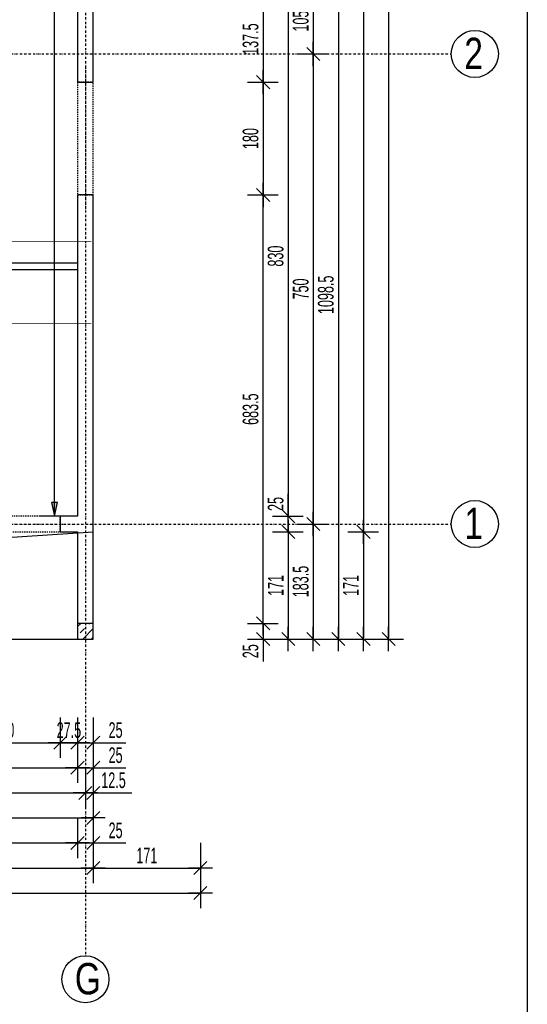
# Model space of a CAD drawing. Header units: millimetres. Extents: x -9646 to 8439, y -19398 to -14733.
# Tile 9 of 49: x -6454 to -5644, y -18420 to -16849. Entities that reach past the tile are written whole.
import ezdxf

# ---------------------------------------------------------------- set-up
doc = ezdxf.new("R2010")
doc.units = ezdxf.units.MM
doc.header["$LTSCALE"] = 10
doc.linetypes.add('MO', pattern=[0.7, 0.35, -0.17, 0.01, -0.17])
doc.linetypes.add('MP', pattern=[0.36, 0.2, -0.16])
doc.layers.add('BA_obw', color=230, linetype='Continuous', plot=False)
for name, color, linetype in [('BA_szr', 1, 'Continuous'), ('BA_wym', 1, 'Continuous'), ('BD_lpm', 1, 'MP'), ('BD_osm', 1, 'MO'), ('BD_txs', 2, 'Continuous'), ('BD_wic', 1, 'Continuous'), ('BD_wig', 3, 'Continuous'), ('BZ_P_wid', 3, 'Continuous')]:
    doc.layers.add(name, color=color, linetype=linetype)
doc.styles.add('BIKTS', font='bikromsw.shx', dxfattribs={"width": 0.8})
doc.styles.add('BIKWYM', font='bikromsw.shx', dxfattribs={"width": 0.6})
doc.dimstyles.new('BA_KR_100_cm', dxfattribs={"dimtxt": 25, "dimasz": 1.666667, "dimexe": 24, "dimexo": 0, "dimgap": 0, "dimtad": 0, "dimdec": 1, "dimrnd": 0.5, "dimzin": 9, "dimdsep": 46, "dimtxsty": 'BIKWYM', "dimblk": 'WYM-KR', "dimcen": 0, "dimdle": 20, "dimclrd": 256, "dimclre": 256, "dimclrt": 2, "dimadec": 0, "dimazin": 0, "dimtfac": 0.033333, "dimtdec": 1, "dimtmove": 0, "dimatfit": 3, "dimldrblk": 'WYM-KR', "dimfxl": 25, "dimfxlon": 1, "dimtvp": 0.8, "dimtolj": 1, "dimarcsym": 0})
doc.dimstyles.new('BZ_ST_100_cm', dxfattribs={"dimtxt": 25, "dimasz": 1.666667, "dimexe": 24, "dimexo": 0, "dimgap": 0, "dimtad": 0, "dimdec": 1, "dimrnd": 0.5, "dimdsep": 46, "dimtxsty": 'BIKWYM', "dimblk": 'WYM-ST', "dimcen": 0, "dimdle": 20, "dimclrd": 256, "dimclre": 256, "dimclrt": 7, "dimadec": 0, "dimazin": 0, "dimtfac": 0.033333, "dimtdec": 1, "dimtix": 1, "dimtmove": 2, "dimatfit": 3, "dimldrblk": 'WYM-ST', "dimfxl": 25, "dimfxlon": 1, "dimtvp": 0.8, "dimtolj": 1, "dimtzin": 0, "dimarcsym": 0})

# ---------------------------------------------------------------- blocks, each defined once
blk = doc.blocks.new('WYM-KR')
at = {"linetype": 'ByBlock'}
blk.add_line((11.52, 0), (-11.52, 0), dxfattribs=at)
at = {"color": 7, "linetype": 'ByBlock'}
blk.add_line((6.24, 6.24), (-6.24, -6.24), dxfattribs=at)
blk = doc.blocks.new('*D90')
at = {"layer": 'BA_wym', "lineweight": -2}
for p, q in [((-6569, -17962.8), (-6569, -18026.8)), ((-6389, -17962.8), (-6389, -18026.8)), ((-6567.3, -18002.8), (-6390.6, -18002.8))]:
    blk.add_line(p, q, dxfattribs=at)
at = {"layer": 'Defpoints', "color": 0}
for p in [(-6569, -17666.3), (-6389, -17666.3), (-6389, -18002.8)]:
    blk.add_point(p, dxfattribs=at)
at = {"layer": 'BA_wym', "lineweight": -2, "xscale": 1.666666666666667, "yscale": 1.666666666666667, "zscale": 1.666666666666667, "rotation": 180}
blk.add_blockref('WYM-KR', (-6569, -18002.8), dxfattribs=at)
at = {"layer": 'BA_wym', "lineweight": -2, "xscale": 1.666666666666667, "yscale": 1.666666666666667, "zscale": 1.666666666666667}
blk.add_blockref('WYM-KR', (-6389, -18002.8), dxfattribs=at)
at = {"layer": 'BA_wym', "color": 2, "insert": (-6479, -17982.8), "char_height": 25, "attachment_point": 5, "style": 'BIKWYM'}
blk.add_mtext('\\A1;180', dxfattribs=at)
blk = doc.blocks.new('*D91')
at = {"layer": 'BA_wym', "lineweight": -2}
for p, q in [((-6389, -17962.8), (-6389, -18026.8)), ((-6361.5, -17962.8), (-6361.5, -18026.8)), ((-6390.6, -18002.8), (-6392.3, -18002.8)), ((-6389, -18002.8), (-6361.5, -18002.8)), ((-6359.8, -18002.8), (-6358.1, -18002.8))]:
    blk.add_line(p, q, dxfattribs=at)
at = {"layer": 'Defpoints', "color": 0}
for p in [(-6389, -17666.3), (-6361.5, -17837.3), (-6361.5, -18002.8)]:
    blk.add_point(p, dxfattribs=at)
at = {"layer": 'BA_wym', "lineweight": -2, "xscale": 1.666666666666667, "yscale": 1.666666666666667, "zscale": 1.666666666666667}
blk.add_blockref('WYM-KR', (-6389, -18002.8), dxfattribs=at)
at = {"layer": 'BA_wym', "lineweight": -2, "xscale": 1.666666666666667, "yscale": 1.666666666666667, "zscale": 1.666666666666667, "rotation": 180}
blk.add_blockref('WYM-KR', (-6361.5, -18002.8), dxfattribs=at)
at = {"layer": 'BA_wym', "color": 2, "insert": (-6375.2, -17982.8), "char_height": 25, "attachment_point": 5, "style": 'BIKWYM'}
blk.add_mtext('\\A1;27.5', dxfattribs=at)
blk = doc.blocks.new('*D92')
at = {"layer": 'BA_wym', "lineweight": -2}
for p, q in [((-6361.5, -17962.8), (-6361.5, -18026.8)), ((-6336.5, -17962.8), (-6336.5, -18026.8)), ((-6363.1, -18002.8), (-6364.8, -18002.8)), ((-6361.5, -18002.8), (-6336.5, -18002.8)), ((-6334.8, -18002.8), (-6284.6, -18002.8))]:
    blk.add_line(p, q, dxfattribs=at)
at = {"layer": 'Defpoints', "color": 0}
for p in [(-6361.5, -17837.3), (-6336.5, -17837.3), (-6336.5, -18002.8)]:
    blk.add_point(p, dxfattribs=at)
at = {"layer": 'BA_wym', "lineweight": -2, "xscale": 1.666666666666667, "yscale": 1.666666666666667, "zscale": 1.666666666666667}
blk.add_blockref('WYM-KR', (-6361.5, -18002.8), dxfattribs=at)
at = {"layer": 'BA_wym', "lineweight": -2, "xscale": 1.666666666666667, "yscale": 1.666666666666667, "zscale": 1.666666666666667, "rotation": 180}
blk.add_blockref('WYM-KR', (-6336.5, -18002.8), dxfattribs=at)
at = {"layer": 'BA_wym', "color": 2, "insert": (-6300.8, -17982.8), "char_height": 25, "attachment_point": 5, "style": 'BIKWYM'}
blk.add_mtext('\\A1;25', dxfattribs=at)
blk = doc.blocks.new('*D100')
at = {"layer": 'BA_wym', "lineweight": -2}
for p, q in [((-7026.5, -18002.8), (-7026.5, -18066.8)), ((-6361.5, -18002.8), (-6361.5, -18066.8)), ((-7024.8, -18042.8), (-6363.1, -18042.8))]:
    blk.add_line(p, q, dxfattribs=at)
at = {"layer": 'Defpoints', "color": 0}
for p in [(-7026.5, -17641.3), (-6361.5, -17837.3), (-6361.5, -18042.8)]:
    blk.add_point(p, dxfattribs=at)
at = {"layer": 'BA_wym', "lineweight": -2, "xscale": 1.666666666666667, "yscale": 1.666666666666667, "zscale": 1.666666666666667, "rotation": 180}
blk.add_blockref('WYM-KR', (-7026.5, -18042.8), dxfattribs=at)
at = {"layer": 'BA_wym', "lineweight": -2, "xscale": 1.666666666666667, "yscale": 1.666666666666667, "zscale": 1.666666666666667}
blk.add_blockref('WYM-KR', (-6361.5, -18042.8), dxfattribs=at)
at = {"layer": 'BA_wym', "color": 2, "insert": (-6694, -18022.8), "char_height": 25, "attachment_point": 5, "style": 'BIKWYM'}
blk.add_mtext('\\A1;665', dxfattribs=at)
blk = doc.blocks.new('*D101')
at = {"layer": 'BA_wym', "lineweight": -2}
for p, q in [((-6361.5, -18002.8), (-6361.5, -18066.8)), ((-6336.5, -18002.8), (-6336.5, -18066.8)), ((-6363.1, -18042.8), (-6364.8, -18042.8)), ((-6361.5, -18042.8), (-6336.5, -18042.8)), ((-6334.8, -18042.8), (-6284.6, -18042.8))]:
    blk.add_line(p, q, dxfattribs=at)
at = {"layer": 'Defpoints', "color": 0}
for p in [(-6361.5, -17837.3), (-6336.5, -17837.3), (-6336.5, -18042.8)]:
    blk.add_point(p, dxfattribs=at)
at = {"layer": 'BA_wym', "lineweight": -2, "xscale": 1.666666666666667, "yscale": 1.666666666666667, "zscale": 1.666666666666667}
blk.add_blockref('WYM-KR', (-6361.5, -18042.8), dxfattribs=at)
at = {"layer": 'BA_wym', "lineweight": -2, "xscale": 1.666666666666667, "yscale": 1.666666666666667, "zscale": 1.666666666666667, "rotation": 180}
blk.add_blockref('WYM-KR', (-6336.5, -18042.8), dxfattribs=at)
at = {"layer": 'BA_wym', "color": 2, "insert": (-6300.8, -18022.8), "char_height": 25, "attachment_point": 5, "style": 'BIKWYM'}
blk.add_mtext('\\A1;25', dxfattribs=at)
blk = doc.blocks.new('*D108')
at = {"layer": 'BA_wym', "lineweight": -2}
for p, q in [((-6889, -18042.8), (-6889, -18106.8)), ((-6349, -18042.8), (-6349, -18106.8)), ((-6887.3, -18082.8), (-6350.6, -18082.8))]:
    blk.add_line(p, q, dxfattribs=at)
at = {"layer": 'Defpoints', "color": 0}
for p in [(-6889, -17666.5), (-6349, -17670.5), (-6349, -18082.8)]:
    blk.add_point(p, dxfattribs=at)
at = {"layer": 'BA_wym', "lineweight": -2, "xscale": 1.666666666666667, "yscale": 1.666666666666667, "zscale": 1.666666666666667, "rotation": 180}
blk.add_blockref('WYM-KR', (-6889, -18082.8), dxfattribs=at)
at = {"layer": 'BA_wym', "lineweight": -2, "xscale": 1.666666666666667, "yscale": 1.666666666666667, "zscale": 1.666666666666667}
blk.add_blockref('WYM-KR', (-6349, -18082.8), dxfattribs=at)
at = {"layer": 'BA_wym', "color": 2, "insert": (-6619, -18062.8), "char_height": 25, "attachment_point": 5, "style": 'BIKWYM'}
blk.add_mtext('\\A1;540', dxfattribs=at)
blk = doc.blocks.new('*D109')
at = {"layer": 'BA_wym', "lineweight": -2}
for p, q in [((-6349, -18042.8), (-6349, -18106.8)), ((-6336.5, -18042.8), (-6336.5, -18106.8)), ((-6350.6, -18082.8), (-6352.3, -18082.8)), ((-6349, -18082.8), (-6336.5, -18082.8)), ((-6334.8, -18082.8), (-6275, -18082.8))]:
    blk.add_line(p, q, dxfattribs=at)
at = {"layer": 'Defpoints', "color": 0}
for p in [(-6349, -17564.7), (-6336.5, -17837.3), (-6336.5, -18082.8)]:
    blk.add_point(p, dxfattribs=at)
at = {"layer": 'BA_wym', "lineweight": -2, "xscale": 1.666666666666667, "yscale": 1.666666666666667, "zscale": 1.666666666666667}
blk.add_blockref('WYM-KR', (-6349, -18082.8), dxfattribs=at)
at = {"layer": 'BA_wym', "lineweight": -2, "xscale": 1.666666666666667, "yscale": 1.666666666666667, "zscale": 1.666666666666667, "rotation": 180}
blk.add_blockref('WYM-KR', (-6336.5, -18082.8), dxfattribs=at)
at = {"layer": 'BA_wym', "color": 2, "insert": (-6304.1, -18062.8), "char_height": 25, "attachment_point": 5, "style": 'BIKWYM'}
blk.add_mtext('\\A1;12.5', dxfattribs=at)
blk = doc.blocks.new('*D113')
at = {"layer": 'BA_wym', "lineweight": -2}
for p, q in [((-7039, -18082.8), (-7039, -18146.8)), ((-6336.5, -18082.8), (-6336.5, -18146.8)), ((-7037.3, -18122.8), (-6338.1, -18122.8))]:
    blk.add_line(p, q, dxfattribs=at)
at = {"layer": 'Defpoints', "color": 0}
for p in [(-7039, -17800.3), (-6336.5, -17837.3), (-6336.5, -18122.8)]:
    blk.add_point(p, dxfattribs=at)
at = {"layer": 'BA_wym', "lineweight": -2, "xscale": 1.666666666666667, "yscale": 1.666666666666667, "zscale": 1.666666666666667, "rotation": 180}
blk.add_blockref('WYM-KR', (-7039, -18122.8), dxfattribs=at)
at = {"layer": 'BA_wym', "lineweight": -2, "xscale": 1.666666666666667, "yscale": 1.666666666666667, "zscale": 1.666666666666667}
blk.add_blockref('WYM-KR', (-6336.5, -18122.8), dxfattribs=at)
at = {"layer": 'BA_wym', "color": 2, "insert": (-6687.7, -18102.8), "char_height": 25, "attachment_point": 5, "style": 'BIKWYM'}
blk.add_mtext('\\A1;702.5', dxfattribs=at)
blk = doc.blocks.new('*D115')
at = {"layer": 'BA_wym', "lineweight": -2}
for p, q in [((-8916.5, -18122.8), (-8916.5, -18186.8)), ((-6361.5, -18122.8), (-6361.5, -18186.8)), ((-8914.8, -18162.8), (-6363.1, -18162.8))]:
    blk.add_line(p, q, dxfattribs=at)
at = {"layer": 'Defpoints', "color": 0}
for p in [(-8916.5, -17837.3), (-6361.5, -17837.3), (-6361.5, -18162.8)]:
    blk.add_point(p, dxfattribs=at)
at = {"layer": 'BA_wym', "lineweight": -2, "xscale": 1.666666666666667, "yscale": 1.666666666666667, "zscale": 1.666666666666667, "rotation": 180}
blk.add_blockref('WYM-KR', (-8916.5, -18162.8), dxfattribs=at)
at = {"layer": 'BA_wym', "lineweight": -2, "xscale": 1.666666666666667, "yscale": 1.666666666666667, "zscale": 1.666666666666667}
blk.add_blockref('WYM-KR', (-6361.5, -18162.8), dxfattribs=at)
at = {"layer": 'BA_wym', "color": 2, "insert": (-7639, -18142.8), "char_height": 25, "attachment_point": 5, "style": 'BIKWYM'}
blk.add_mtext('\\A1;2555', dxfattribs=at)
blk = doc.blocks.new('*D116')
at = {"layer": 'BA_wym', "lineweight": -2}
for p, q in [((-6361.5, -18122.8), (-6361.5, -18186.8)), ((-6336.5, -18122.8), (-6336.5, -18186.8)), ((-6363.1, -18162.8), (-6364.8, -18162.8)), ((-6361.5, -18162.8), (-6336.5, -18162.8)), ((-6334.8, -18162.8), (-6284.6, -18162.8))]:
    blk.add_line(p, q, dxfattribs=at)
at = {"layer": 'Defpoints', "color": 0}
for p in [(-6361.5, -17837.3), (-6336.5, -17837.3), (-6336.5, -18162.8)]:
    blk.add_point(p, dxfattribs=at)
at = {"layer": 'BA_wym', "lineweight": -2, "xscale": 1.666666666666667, "yscale": 1.666666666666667, "zscale": 1.666666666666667}
blk.add_blockref('WYM-KR', (-6361.5, -18162.8), dxfattribs=at)
at = {"layer": 'BA_wym', "lineweight": -2, "xscale": 1.666666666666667, "yscale": 1.666666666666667, "zscale": 1.666666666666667, "rotation": 180}
blk.add_blockref('WYM-KR', (-6336.5, -18162.8), dxfattribs=at)
at = {"layer": 'BA_wym', "color": 2, "insert": (-6300.8, -18142.8), "char_height": 25, "attachment_point": 5, "style": 'BIKWYM'}
blk.add_mtext('\\A1;25', dxfattribs=at)
blk = doc.blocks.new('*D117')
at = {"layer": 'BA_wym', "lineweight": -2}
for p, q in [((-8941.5, -18162.8), (-8941.5, -18226.8)), ((-6336.5, -18162.8), (-6336.5, -18226.8)), ((-8939.8, -18202.8), (-6338.1, -18202.8))]:
    blk.add_line(p, q, dxfattribs=at)
at = {"layer": 'Defpoints', "color": 0}
for p in [(-8941.5, -17837.3), (-6336.5, -17837.3), (-6336.5, -18202.8)]:
    blk.add_point(p, dxfattribs=at)
at = {"layer": 'BA_wym', "lineweight": -2, "xscale": 1.666666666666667, "yscale": 1.666666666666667, "zscale": 1.666666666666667, "rotation": 180}
blk.add_blockref('WYM-KR', (-8941.5, -18202.8), dxfattribs=at)
at = {"layer": 'BA_wym', "lineweight": -2, "xscale": 1.666666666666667, "yscale": 1.666666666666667, "zscale": 1.666666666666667}
blk.add_blockref('WYM-KR', (-6336.5, -18202.8), dxfattribs=at)
at = {"layer": 'BA_wym', "color": 2, "insert": (-7639, -18182.8), "char_height": 25, "attachment_point": 5, "style": 'BIKWYM'}
blk.add_mtext('\\A1;2605', dxfattribs=at)
blk = doc.blocks.new('*D152')
at = {"layer": 'BA_wym', "lineweight": -2}
for p, q in [((-6090.5, -16811.3), (-6041.5, -16811.3)), ((-6065.5, -16813), (-6065.5, -16947.1)), ((-6090.5, -16948.8), (-6041.5, -16948.8))]:
    blk.add_line(p, q, dxfattribs=at)
at = {"layer": 'Defpoints', "color": 0}
for p in [(-6336.5, -16811.3), (-6336.5, -16948.8), (-6065.5, -16948.8)]:
    blk.add_point(p, dxfattribs=at)
at = {"layer": 'BA_wym', "lineweight": -2, "xscale": 1.666666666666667, "yscale": 1.666666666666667, "zscale": 1.666666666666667}
for p, rotation in [((-6065.5, -16811.3), 90), ((-6065.5, -16948.8), 270)]:
    blk.add_blockref('WYM-KR', p, dxfattribs=dict(at, rotation=rotation))
at = {"layer": 'BA_wym', "color": 2, "insert": (-6085.5, -16880.1), "char_height": 25, "attachment_point": 5, "rotation": 90, "style": 'BIKWYM'}
blk.add_mtext('\\A1;137.5', dxfattribs=at)
blk = doc.blocks.new('*D153')
at = {"layer": 'BA_wym', "lineweight": -2}
for p, q in [((-6090.5, -16948.8), (-6041.5, -16948.8)), ((-6065.5, -16950.5), (-6065.5, -17127.1)), ((-6090.5, -17128.8), (-6041.5, -17128.8))]:
    blk.add_line(p, q, dxfattribs=at)
at = {"layer": 'Defpoints', "color": 0}
for p in [(-6336.5, -16948.8), (-6336.5, -17128.8), (-6065.5, -17128.8)]:
    blk.add_point(p, dxfattribs=at)
at = {"layer": 'BA_wym', "lineweight": -2, "xscale": 1.666666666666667, "yscale": 1.666666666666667, "zscale": 1.666666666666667}
for p, rotation in [((-6065.5, -16948.8), 90), ((-6065.5, -17128.8), 270)]:
    blk.add_blockref('WYM-KR', p, dxfattribs=dict(at, rotation=rotation))
at = {"layer": 'BA_wym', "color": 2, "insert": (-6085.5, -17038.8), "char_height": 25, "attachment_point": 5, "rotation": 90, "style": 'BIKWYM'}
blk.add_mtext('\\A1;180', dxfattribs=at)
blk = doc.blocks.new('*D154')
at = {"layer": 'BA_wym', "lineweight": -2}
for p, q in [((-6090.5, -17128.8), (-6041.5, -17128.8)), ((-6065.5, -17810.6), (-6065.5, -17130.5)), ((-6090.5, -17812.3), (-6041.5, -17812.3))]:
    blk.add_line(p, q, dxfattribs=at)
at = {"layer": 'Defpoints', "color": 0}
for p in [(-6336.5, -17128.8), (-6065.5, -17128.8), (-6336.5, -17812.3)]:
    blk.add_point(p, dxfattribs=at)
at = {"layer": 'BA_wym', "lineweight": -2, "xscale": 1.666666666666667, "yscale": 1.666666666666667, "zscale": 1.666666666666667}
for p, rotation in [((-6065.5, -17128.8), 90), ((-6065.5, -17812.3), 270)]:
    blk.add_blockref('WYM-KR', p, dxfattribs=dict(at, rotation=rotation))
at = {"layer": 'BA_wym', "color": 2, "insert": (-6085.5, -17470.6), "char_height": 25, "attachment_point": 5, "rotation": 90, "style": 'BIKWYM'}
blk.add_mtext('\\A1;683.5', dxfattribs=at)
blk = doc.blocks.new('*D155')
at = {"layer": 'BA_wym', "lineweight": -2}
for p, q in [((-6090.5, -17812.3), (-6041.5, -17812.3)), ((-6065.5, -17810.6), (-6065.5, -17809)), ((-6065.5, -17812.3), (-6065.5, -17837.3)), ((-6090.5, -17837.3), (-6041.5, -17837.3)), ((-6065.5, -17839), (-6065.5, -17873))]:
    blk.add_line(p, q, dxfattribs=at)
at = {"layer": 'Defpoints', "color": 0}
for p in [(-6336.5, -17812.3), (-6336.5, -17837.3), (-6065.5, -17837.3)]:
    blk.add_point(p, dxfattribs=at)
at = {"layer": 'BA_wym', "lineweight": -2, "xscale": 1.666666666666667, "yscale": 1.666666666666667, "zscale": 1.666666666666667}
for p, rotation in [((-6065.5, -17812.3), 270), ((-6065.5, -17837.3), 90)]:
    blk.add_blockref('WYM-KR', p, dxfattribs=dict(at, rotation=rotation))
at = {"layer": 'BA_wym', "color": 2, "insert": (-6085.5, -17856.8), "char_height": 25, "attachment_point": 5, "rotation": 90, "style": 'BIKWYM'}
blk.add_mtext('\\A1;25', dxfattribs=at)
blk = doc.blocks.new('*D159')
at = {"layer": 'BA_wym', "lineweight": -2}
for p, q in [((-6050.5, -16811.3), (-6001.5, -16811.3)), ((-6025.5, -16813), (-6025.5, -17639.6)), ((-6050.5, -17641.3), (-6001.5, -17641.3))]:
    blk.add_line(p, q, dxfattribs=at)
at = {"layer": 'Defpoints', "color": 0}
for p in [(-6336.5, -16811.3), (-6361.5, -17641.3), (-6025.5, -17641.3)]:
    blk.add_point(p, dxfattribs=at)
at = {"layer": 'BA_wym', "lineweight": -2, "xscale": 1.666666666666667, "yscale": 1.666666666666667, "zscale": 1.666666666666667}
for p, rotation in [((-6025.5, -16811.3), 90), ((-6025.5, -17641.3), 270)]:
    blk.add_blockref('WYM-KR', p, dxfattribs=dict(at, rotation=rotation))
at = {"layer": 'BA_wym', "color": 2, "insert": (-6045.5, -17226.3), "char_height": 25, "attachment_point": 5, "rotation": 90, "style": 'BIKWYM'}
blk.add_mtext('\\A1;830', dxfattribs=at)
blk = doc.blocks.new('*D160')
at = {"layer": 'BA_wym', "lineweight": -2}
for p, q in [((-6025.5, -17639.6), (-6025.5, -17605.6)), ((-6050.5, -17641.3), (-6001.5, -17641.3)), ((-6025.5, -17666.3), (-6025.5, -17641.3)), ((-6050.5, -17666.3), (-6001.5, -17666.3)), ((-6025.5, -17668), (-6025.5, -17669.6))]:
    blk.add_line(p, q, dxfattribs=at)
at = {"layer": 'Defpoints', "color": 0}
for p in [(-6361.5, -17641.3), (-6025.5, -17641.3), (-6361.5, -17666.3)]:
    blk.add_point(p, dxfattribs=at)
at = {"layer": 'BA_wym', "lineweight": -2, "xscale": 1.666666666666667, "yscale": 1.666666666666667, "zscale": 1.666666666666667}
for p, rotation in [((-6025.5, -17641.3), 270), ((-6025.5, -17666.3), 90)]:
    blk.add_blockref('WYM-KR', p, dxfattribs=dict(at, rotation=rotation))
at = {"layer": 'BA_wym', "color": 2, "insert": (-6045.5, -17621.8), "char_height": 25, "attachment_point": 5, "rotation": 90, "style": 'BIKWYM'}
blk.add_mtext('\\A1;25', dxfattribs=at)
blk = doc.blocks.new('*D161')
at = {"layer": 'BA_wym', "lineweight": -2}
for p, q in [((-6050.5, -17666.3), (-6001.5, -17666.3)), ((-6025.5, -17668), (-6025.5, -17835.6)), ((-6050.5, -17837.3), (-6001.5, -17837.3))]:
    blk.add_line(p, q, dxfattribs=at)
at = {"layer": 'Defpoints', "color": 0}
for p in [(-6361.5, -17666.3), (-6336.5, -17837.3), (-6025.5, -17837.3)]:
    blk.add_point(p, dxfattribs=at)
at = {"layer": 'BA_wym', "lineweight": -2, "xscale": 1.666666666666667, "yscale": 1.666666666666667, "zscale": 1.666666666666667}
for p, rotation in [((-6025.5, -17666.3), 90), ((-6025.5, -17837.3), 270)]:
    blk.add_blockref('WYM-KR', p, dxfattribs=dict(at, rotation=rotation))
at = {"layer": 'BA_wym', "color": 2, "insert": (-6045.5, -17751.8), "char_height": 25, "attachment_point": 5, "rotation": 90, "style": 'BIKWYM'}
blk.add_mtext('\\A1;171', dxfattribs=at)
blk = doc.blocks.new('*D165')
at = {"layer": 'BA_wym', "lineweight": -2}
for p, q in [((-6010.5, -16798.8), (-5961.5, -16798.8)), ((-5985.5, -16800.5), (-5985.5, -16902.1)), ((-6010.5, -16903.8), (-5961.5, -16903.8))]:
    blk.add_line(p, q, dxfattribs=at)
at = {"layer": 'Defpoints', "color": 0}
for p in [(-6336.5, -16798.8), (-6336.5, -16903.8), (-5985.5, -16903.8)]:
    blk.add_point(p, dxfattribs=at)
at = {"layer": 'BA_wym', "lineweight": -2, "xscale": 1.666666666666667, "yscale": 1.666666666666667, "zscale": 1.666666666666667}
for p, rotation in [((-5985.5, -16798.8), 90), ((-5985.5, -16903.8), 270)]:
    blk.add_blockref('WYM-KR', p, dxfattribs=dict(at, rotation=rotation))
at = {"layer": 'BA_wym', "color": 2, "insert": (-6005.5, -16851.3), "char_height": 25, "attachment_point": 5, "rotation": 90, "style": 'BIKWYM'}
blk.add_mtext('\\A1;105', dxfattribs=at)
blk = doc.blocks.new('*D166')
at = {"layer": 'BA_wym', "lineweight": -2}
for p, q in [((-6010.5, -16903.8), (-5961.5, -16903.8)), ((-5985.5, -16905.5), (-5985.5, -17652.1)), ((-6010.5, -17653.8), (-5961.5, -17653.8))]:
    blk.add_line(p, q, dxfattribs=at)
at = {"layer": 'Defpoints', "color": 0}
for p in [(-6336.5, -16903.8), (-6336.5, -17653.8), (-5985.5, -17653.8)]:
    blk.add_point(p, dxfattribs=at)
at = {"layer": 'BA_wym', "lineweight": -2, "xscale": 1.666666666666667, "yscale": 1.666666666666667, "zscale": 1.666666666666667}
for p, rotation in [((-5985.5, -16903.8), 90), ((-5985.5, -17653.8), 270)]:
    blk.add_blockref('WYM-KR', p, dxfattribs=dict(at, rotation=rotation))
at = {"layer": 'BA_wym', "color": 2, "insert": (-6005.5, -17278.8), "char_height": 25, "attachment_point": 5, "rotation": 90, "style": 'BIKWYM'}
blk.add_mtext('\\A1;750', dxfattribs=at)
blk = doc.blocks.new('*D167')
at = {"layer": 'BA_wym', "lineweight": -2}
for p, q in [((-6010.5, -17653.8), (-5961.5, -17653.8)), ((-5985.5, -17655.5), (-5985.5, -17835.6)), ((-6010.5, -17837.3), (-5961.5, -17837.3))]:
    blk.add_line(p, q, dxfattribs=at)
at = {"layer": 'Defpoints', "color": 0}
for p in [(-6336.5, -17653.8), (-6336.5, -17837.3), (-5985.5, -17837.3)]:
    blk.add_point(p, dxfattribs=at)
at = {"layer": 'BA_wym', "lineweight": -2, "xscale": 1.666666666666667, "yscale": 1.666666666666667, "zscale": 1.666666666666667}
for p, rotation in [((-5985.5, -17653.8), 90), ((-5985.5, -17837.3), 270)]:
    blk.add_blockref('WYM-KR', p, dxfattribs=dict(at, rotation=rotation))
at = {"layer": 'BA_wym', "color": 2, "insert": (-6005.5, -17745.6), "char_height": 25, "attachment_point": 5, "rotation": 90, "style": 'BIKWYM'}
blk.add_mtext('\\A1;183.5', dxfattribs=at)
blk = doc.blocks.new('*D169')
at = {"layer": 'BA_wym', "lineweight": -2}
for p, q in [((-5930.5, -15841.3), (-5881.5, -15841.3)), ((-5905.5, -15843), (-5905.5, -17664.6)), ((-5930.5, -17666.3), (-5881.5, -17666.3))]:
    blk.add_line(p, q, dxfattribs=at)
at = {"layer": 'Defpoints', "color": 0}
for p in [(-6336.5, -15841.3), (-6361.5, -17666.3), (-5905.5, -17666.3)]:
    blk.add_point(p, dxfattribs=at)
at = {"layer": 'BA_wym', "lineweight": -2, "xscale": 1.666666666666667, "yscale": 1.666666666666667, "zscale": 1.666666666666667}
for p, rotation in [((-5905.5, -15841.3), 90), ((-5905.5, -17666.3), 270)]:
    blk.add_blockref('WYM-KR', p, dxfattribs=dict(at, rotation=rotation))
at = {"layer": 'BA_wym', "color": 2, "insert": (-5925.5, -16753.8), "char_height": 25, "attachment_point": 5, "rotation": 90, "style": 'BIKWYM'}
blk.add_mtext('\\A1;1825', dxfattribs=at)
blk = doc.blocks.new('*D170')
at = {"layer": 'BA_wym', "lineweight": -2}
for p, q in [((-5930.5, -17666.3), (-5881.5, -17666.3)), ((-5905.5, -17668), (-5905.5, -17835.6)), ((-5930.5, -17837.3), (-5881.5, -17837.3))]:
    blk.add_line(p, q, dxfattribs=at)
at = {"layer": 'Defpoints', "color": 0}
for p in [(-6361.5, -17666.3), (-6336.5, -17837.3), (-5905.5, -17837.3)]:
    blk.add_point(p, dxfattribs=at)
at = {"layer": 'BA_wym', "lineweight": -2, "xscale": 1.666666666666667, "yscale": 1.666666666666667, "zscale": 1.666666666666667}
for p, rotation in [((-5905.5, -17666.3), 90), ((-5905.5, -17837.3), 270)]:
    blk.add_blockref('WYM-KR', p, dxfattribs=dict(at, rotation=rotation))
at = {"layer": 'BA_wym', "color": 2, "insert": (-5925.5, -17751.8), "char_height": 25, "attachment_point": 5, "rotation": 90, "style": 'BIKWYM'}
blk.add_mtext('\\A1;171', dxfattribs=at)
blk = doc.blocks.new('*D171')
at = {"layer": 'BA_wym', "lineweight": -2}
for p, q in [((-5890.5, -15790.3), (-5841.5, -15790.3)), ((-5865.5, -15792), (-5865.5, -17835.6)), ((-5890.5, -17837.3), (-5841.5, -17837.3))]:
    blk.add_line(p, q, dxfattribs=at)
at = {"layer": 'Defpoints', "color": 0}
for p in [(-7026.5, -15790.3), (-6336.5, -17837.3), (-5865.5, -17837.3)]:
    blk.add_point(p, dxfattribs=at)
at = {"layer": 'BA_wym', "lineweight": -2, "xscale": 1.666666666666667, "yscale": 1.666666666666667, "zscale": 1.666666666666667}
for p, rotation in [((-5865.5, -15790.3), 90), ((-5865.5, -17837.3), 270)]:
    blk.add_blockref('WYM-KR', p, dxfattribs=dict(at, rotation=rotation))
at = {"layer": 'BA_wym', "color": 2, "insert": (-5885.5, -16813.8), "char_height": 25, "attachment_point": 5, "rotation": 90, "style": 'BIKWYM'}
blk.add_mtext('\\A1;2047', dxfattribs=at)
blk = doc.blocks.new('*D179')
at = {"layer": 'BA_wym', "lineweight": -2}
for p, q in [((-5970.5, -16738.8), (-5921.5, -16738.8)), ((-5945.5, -16740.5), (-5945.5, -17835.6)), ((-5970.5, -17837.3), (-5921.5, -17837.3))]:
    blk.add_line(p, q, dxfattribs=at)
at = {"layer": 'Defpoints', "color": 0}
for p in [(-5985.5, -16738.8), (-5985.5, -17837.3), (-5945.5, -17837.3)]:
    blk.add_point(p, dxfattribs=at)
at = {"layer": 'BA_wym', "lineweight": -2, "xscale": 1.666666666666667, "yscale": 1.666666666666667, "zscale": 1.666666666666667}
for p, rotation in [((-5945.5, -16738.8), 90), ((-5945.5, -17837.3), 270)]:
    blk.add_blockref('WYM-KR', p, dxfattribs=dict(at, rotation=rotation))
at = {"layer": 'BA_wym', "color": 2, "insert": (-5965.5, -17288.1), "char_height": 25, "attachment_point": 5, "rotation": 90, "style": 'BIKWYM'}
blk.add_mtext('\\A1;1098.5', dxfattribs=at)
blk = doc.blocks.new('*D180')
at = {"layer": 'BA_wym', "lineweight": -2}
for p, q in [((-6336.5, -18162.8), (-6336.5, -18226.8)), ((-6165.5, -18162.8), (-6165.5, -18226.8)), ((-6334.8, -18202.8), (-6167.1, -18202.8))]:
    blk.add_line(p, q, dxfattribs=at)
at = {"layer": 'Defpoints', "color": 0}
for p in [(-6165.5, -16738.8), (-6336.5, -17837.3), (-6165.5, -18202.8)]:
    blk.add_point(p, dxfattribs=at)
at = {"layer": 'BA_wym', "lineweight": -2, "xscale": 1.666666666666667, "yscale": 1.666666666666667, "zscale": 1.666666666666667, "rotation": 180}
blk.add_blockref('WYM-KR', (-6336.5, -18202.8), dxfattribs=at)
at = {"layer": 'BA_wym', "lineweight": -2, "xscale": 1.666666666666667, "yscale": 1.666666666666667, "zscale": 1.666666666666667}
blk.add_blockref('WYM-KR', (-6165.5, -18202.8), dxfattribs=at)
at = {"layer": 'BA_wym', "color": 2, "insert": (-6251, -18182.8), "char_height": 25, "attachment_point": 5, "style": 'BIKWYM'}
blk.add_mtext('\\A1;171', dxfattribs=at)
blk = doc.blocks.new('*D182')
at = {"layer": 'BA_wym', "lineweight": -2}
for p, q in [((-9112.5, -18202.8), (-9112.5, -18266.8)), ((-6165.5, -18202.8), (-6165.5, -18266.8)), ((-9110.8, -18242.8), (-6167.1, -18242.8))]:
    blk.add_line(p, q, dxfattribs=at)
at = {"layer": 'Defpoints', "color": 0}
for p in [(-9112.5, -16738.8), (-6165.5, -16738.8), (-6165.5, -18242.8)]:
    blk.add_point(p, dxfattribs=at)
at = {"layer": 'BA_wym', "lineweight": -2, "xscale": 1.666666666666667, "yscale": 1.666666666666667, "zscale": 1.666666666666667, "rotation": 180}
blk.add_blockref('WYM-KR', (-9112.5, -18242.8), dxfattribs=at)
at = {"layer": 'BA_wym', "lineweight": -2, "xscale": 1.666666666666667, "yscale": 1.666666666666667, "zscale": 1.666666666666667}
blk.add_blockref('WYM-KR', (-6165.5, -18242.8), dxfattribs=at)
at = {"layer": 'BA_wym', "color": 2, "insert": (-7639, -18222.8), "char_height": 25, "attachment_point": 5, "style": 'BIKWYM'}
blk.add_mtext('\\A1;2947', dxfattribs=at)
blk = doc.blocks.new('WYM-ST')
blk.add_hatch(color=256).paths.add_polyline_path([(-13, 2.88), (0, 0), (-13, -2.88)])
blk.add_lwpolyline([(0, 0), (-13, 2.88), (-13, -2.88), (0, 0)])
blk = doc.blocks.new('*D360')
at = {"layer": 'BA_wym', "lineweight": -2}
for p, q in [((-6373.3, -15866.3), (-6422.3, -15866.3)), ((-6398.3, -17639.6), (-6398.3, -15868)), ((-6373.3, -17641.3), (-6422.3, -17641.3))]:
    blk.add_line(p, q, dxfattribs=at)
at = {"layer": 'Defpoints', "color": 0}
for p in [(-6398.3, -15866.3), (-6361.5, -15866.3), (-6361.5, -17641.3)]:
    blk.add_point(p, dxfattribs=at)
at = {"layer": 'BA_wym', "lineweight": -2, "xscale": 1.666666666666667, "yscale": 1.666666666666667, "zscale": 1.666666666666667}
for p, rotation in [((-6398.3, -15866.3), 90), ((-6398.3, -17641.3), 270)]:
    blk.add_blockref('WYM-ST', p, dxfattribs=dict(at, rotation=rotation))
at = {"layer": 'BA_wym', "color": 7, "insert": (-6418.3, -16737.7), "char_height": 25, "attachment_point": 5, "rotation": 90, "style": 'BIKWYM'}
blk.add_mtext('\\A1;1775', dxfattribs=at)

msp = doc.modelspace()

# ---------------------------------------------------------------- hatches: boundary and pattern name
at = {"layer": 'BA_szr'}
h = msp.add_hatch(dxfattribs=at)
h.set_pattern_fill('BIK_ZELBET', color=256, scale=100, angle=45, pattern_type=2)
h.set_pattern_definition([(45, (-17975.245, -18881.161), (-14.142136, 14.142136), []), (45, (-17982.316, -18874.09), (-14.142136, 14.142136), [10, -10])])
h.paths.add_polyline_path([(-6361.47, -17837.31), (-6336.47, -17837.31), (-6336.47, -17812.31), (-6361.47, -17812.31)])

# ---------------------------------------------------------------- linework, layer by layer
at = {"layer": 'BA_obw'}
msp.add_lwpolyline([(-9645.8, -14967.61), (-5644.3, -14967.61), (-5644.3, -18968.95), (-9645.8, -18968.95)], close=True, dxfattribs=at)
at = {"layer": 'BD_lpm'}
for points in [[(-6361.47, -17128.81), (-6336.47, -17128.81), (-6336.47, -16948.81), (-6361.47, -16948.81)], [(-6568.97, -17666.31), (-6388.97, -17666.31), (-6388.97, -17641.31), (-6568.97, -17641.31)]]:
    msp.add_lwpolyline(points, close=True, dxfattribs=at)
at = {"layer": 'BD_osm', "color": 5}
for p, q in [((-6348.97, -16923.81), (-6348.97, -17153.81)), ((-6593.97, -17653.81), (-6363.97, -17653.81))]:
    msp.add_line(p, q, dxfattribs=at)
at = {"layer": 'BD_osm'}
for points in [[(-6348.97, -15270.3), (-6348.97, -18342.76)], [(-9512.47, -16903.81), (-5765.47, -16903.81)], [(-9512.47, -17653.81), (-5765.47, -17653.81)]]:
    msp.add_lwpolyline(points, dxfattribs=at)
at = {"layer": 'BD_wic', "color": 8}
msp.add_lwpolyline([(-6361.47, -17248.32), (-6593.47, -17248.32), (-6593.47, -17319.32), (-6604.97, -17319.32), (-6604.97, -17165.82), (-6593.47, -17165.82), (-6593.47, -17236.82), (-6361.47, -17236.82)], dxfattribs=at)
at = {"layer": 'BD_wic'}
for points in [[(-8941.47, -17837.31), (-6336.47, -17666.31)], [(-8916.47, -17837.31), (-6361.47, -17837.31)]]:
    msp.add_lwpolyline(points, dxfattribs=at)
for centre in [(-5727.97, -16903.81), (-5727.97, -17653.81), (-6348.97, -18380.26)]:
    msp.add_circle(centre, 37.5, dxfattribs=at)
at = {"layer": 'BD_wig'}
for points in [[(-6361.47, -16948.81), (-6336.47, -16948.81), (-6336.47, -16688.81), (-6361.47, -16688.81), (-6361.47, -16786.31), (-6876.47, -16786.31), (-6876.47, -16681.31), (-6912.47, -16681.31), (-6912.47, -16706.31), (-6901.47, -16706.31), (-6901.47, -16891.31), (-6912.47, -16891.31), (-6912.47, -16916.31), (-6876.47, -16916.31), (-6876.47, -16811.31), (-6361.47, -16811.31), (-6361.47, -16948.81)], [(-6361.47, -17837.31), (-6336.47, -17837.31), (-6336.47, -17128.81), (-6361.47, -17128.81), (-6361.47, -17641.31), (-6388.97, -17641.31), (-6388.97, -17666.31), (-6361.47, -17666.31), (-6361.47, -17837.31)]]:
    msp.add_lwpolyline(points, dxfattribs=at)
msp.add_lwpolyline([(-6361.47, -17837.31), (-6336.47, -17837.31), (-6336.47, -17812.31), (-6361.47, -17812.31)], close=True, dxfattribs=at)
at = {"layer": 'BZ_P_wid', "const_width": 1.2}
for points in [[(-6339.47, -17203.11), (-7319.47, -17203.11)], [(-7419.47, -17334.16), (-6339.47, -17334.16)]]:
    msp.add_lwpolyline(points, dxfattribs=at)

# ---------------------------------------------------------------- texts
at = {"layer": 'BD_txs', "style": 'BIKTS', "width": 0.8}
for s, p in [('2', (-5744.78, -16927.87)), ('1', (-5744.78, -17677.87)), ('G', (-6365.78, -18404.33))]:
    msp.add_text(s, height=50, dxfattribs=at).set_placement(p)

# ---------------------------------------------------------------- dimensions: what is measured, and where the dimension line sits
at = {"layer": 'BA_wym'}
for base, p1, p2, picture, middle in [((-5865.47, -17837.31), (-7026.47, -15790.31), (-6336.47, -17837.31), '*D171', (-5885.47, -16813.81)), ((-5905.47, -17666.31), (-6336.47, -15841.31), (-6361.47, -17666.31), '*D169', (-5925.47, -16753.81)), ((-5945.47, -17837.31), (-5985.47, -16738.81), (-5985.47, -17837.31), '*D179', (-5965.47, -17288.06)), ((-6025.47, -17641.31), (-6336.47, -16811.31), (-6361.47, -17641.31), '*D159', (-6045.47, -17226.31)), ((-5985.47, -16903.81), (-6336.47, -16798.81), (-6336.47, -16903.81), '*D165', (-6005.47, -16851.31)), ((-6065.47, -16948.81), (-6336.47, -16811.31), (-6336.47, -16948.81), '*D152', (-6085.47, -16880.06)), ((-5985.47, -17653.81), (-6336.47, -16903.81), (-6336.47, -17653.81), '*D166', (-6005.47, -17278.81)), ((-6065.47, -17128.81), (-6336.47, -16948.81), (-6336.47, -17128.81), '*D153', (-6085.47, -17038.81)), ((-6065.47, -17128.81), (-6336.47, -17812.31), (-6336.47, -17128.81), '*D154', (-6085.47, -17470.56)), ((-6025.47, -17641.31), (-6361.47, -17666.31), (-6361.47, -17641.31), '*D160', (-6045.47, -17621.79)), ((-5985.47, -17837.31), (-6336.47, -17653.81), (-6336.47, -17837.31), '*D167', (-6005.47, -17745.56)), ((-6025.47, -17837.31), (-6361.47, -17666.31), (-6336.47, -17837.31), '*D161', (-6045.47, -17751.81)), ((-5905.47, -17837.31), (-6361.47, -17666.31), (-6336.47, -17837.31), '*D170', (-5925.47, -17751.81)), ((-6065.47, -17837.31), (-6336.47, -17812.31), (-6336.47, -17837.31), '*D155', (-6085.47, -17856.83))]:
    dim = msp.add_linear_dim(base=base, p1=p1, p2=p2, angle=90, dimstyle='BA_KR_100_cm', override={"dimatfit": 1}, dxfattribs=at)
    dim.commit()
    dim.dimension.update_dxf_attribs({"geometry": picture, "text_midpoint": middle})
dim = msp.add_linear_dim(base=(-6398.3, -15866.31), p1=(-6361.47, -17641.31), p2=(-6361.47, -15866.31), angle=90, dimstyle='BZ_ST_100_cm', override={"dimrnd": 1, "dimblk": 'WYM-ST'}, dxfattribs=at)
dim.commit()
dim.dimension.update_dxf_attribs({"geometry": '*D360', "text_midpoint": (-6418.3, -16737.72), "dimtype": 160})
for base, p1, p2, override, picture, middle in [((-6165.47, -18242.76), (-9112.47, -16738.81), (-6165.47, -16738.81), {"dimatfit": 1, "dimfxl": 40}, '*D182', (-7638.97, -18222.76)), ((-6165.47, -18202.76), (-6336.47, -17837.31), (-6165.47, -16738.81), {"dimatfit": 1, "dimfxl": 40}, '*D180', (-6250.97, -18182.76)), ((-6336.47, -18082.76), (-6348.97, -17564.71), (-6336.47, -17837.31), {"dimblk": 'WYM-KR', "dimatfit": 1, "dimfxl": 40}, '*D109', (-6304.09, -18062.76)), ((-6361.47, -18042.76), (-7026.47, -17641.31), (-6361.47, -17837.31), {"dimtmove": 1, "dimatfit": 1, "dimfxl": 40}, '*D100', (-6693.97, -18022.76)), ((-6348.97, -18082.76), (-6888.97, -17666.51), (-6348.97, -17670.48), {"dimtmove": 1, "dimatfit": 1, "dimfxl": 40}, '*D108', (-6618.97, -18062.76)), ((-6388.97, -18002.76), (-6568.97, -17666.31), (-6388.97, -17666.31), {"dimtmove": 1, "dimatfit": 1, "dimfxl": 40}, '*D90', (-6478.97, -17982.76)), ((-6336.47, -18122.76), (-7038.97, -17800.31), (-6336.47, -17837.31), {"dimtmove": 1, "dimatfit": 1, "dimfxl": 40}, '*D113', (-6687.72, -18102.76)), ((-6336.47, -18202.76), (-8941.47, -17837.31), (-6336.47, -17837.31), {"dimatfit": 1, "dimfxl": 40}, '*D117', (-7638.97, -18182.76)), ((-6361.47, -18162.76), (-8916.47, -17837.31), (-6361.47, -17837.31), {"dimtmove": 1, "dimatfit": 1, "dimfxl": 40}, '*D115', (-7638.97, -18142.76))]:
    dim = msp.add_linear_dim(base=base, p1=p1, p2=p2, dimstyle='BA_KR_100_cm', override=override, dxfattribs=at)
    dim.commit()
    dim.dimension.update_dxf_attribs({"geometry": picture, "text_midpoint": middle})
for base, p1, p2, picture, middle in [((-6361.47, -18002.76), (-6388.97, -17666.31), (-6361.47, -17837.31), '*D91', (-6375.22, -18002.76)), ((-6336.47, -18002.76), (-6361.47, -17837.31), (-6336.47, -17837.31), '*D92', (-6300.75, -18002.76)), ((-6336.47, -18042.76), (-6361.47, -17837.31), (-6336.47, -17837.31), '*D101', (-6300.75, -18042.76)), ((-6336.47, -18162.76), (-6361.47, -17837.31), (-6336.47, -17837.31), '*D116', (-6300.75, -18162.76))]:
    dim = msp.add_linear_dim(base=base, p1=p1, p2=p2, dimstyle='BA_KR_100_cm', override={"dimblk": 'WYM-KR', "dimatfit": 1, "dimfxl": 40}, dxfattribs=at)
    dim.commit()
    dim.dimension.update_dxf_attribs({"geometry": picture, "text_midpoint": middle, "dimtype": 160})

doc.saveas('drawing.dxf')
